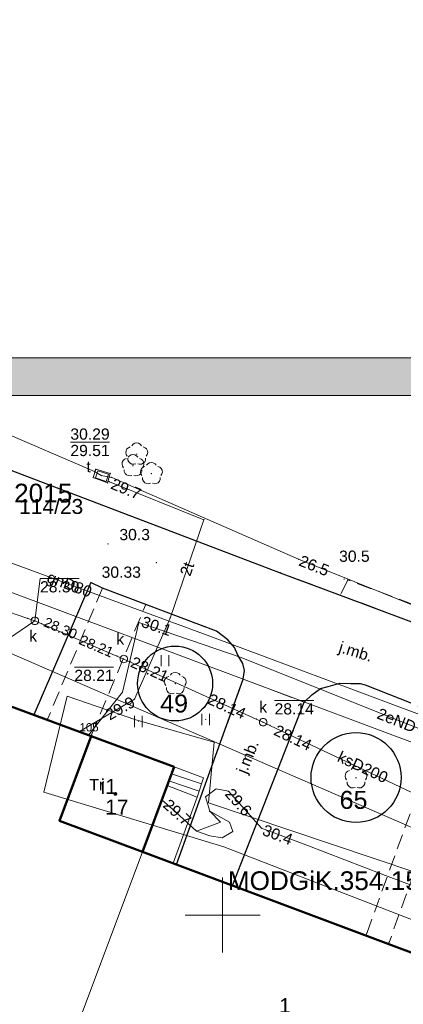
# Model space of a CAD drawing. Extents: x 5468194 to 5468404, y 5919486 to 5919674.
# Tile 9 of 12: x 5468336 to 5468362, y 5919594 to 5919660. Entities that reach past the tile are written whole.
import ezdxf
from ezdxf.enums import TextEntityAlignment as Align

# ---------------------------------------------------------------- set-up
doc = ezdxf.new("R2010")
doc.units = 0
doc.header["$PDSIZE"] = 0.75
doc.linetypes.add('PRZER2-1', pattern=[3, 2, -1])
doc.linetypes.add('PRZER3-1', pattern=[4, 3, -1])
doc.layers.get('0').update_dxf_attribs({"color": 253, "linetype": 'CONTINUOUS', "lineweight": 13})
for name, color, linetype, lineweight in [('GESBLO', 253, 'CONTINUOUS', 18), ('GESBLO_O', 253, 'CONTINUOUS', 18), ('GESBZO', 253, 'CONTINUOUS', 50), ('GESBZO_O', 253, 'CONTINUOUS', 50), ('GESDZI', 30, 'CONTINUOUS', 18), ('GESDZI_O', 30, 'CONTINUOUS', 18), ('GESSCH', 253, 'CONTINUOUS', 18), ('GOSRBG', 253, 'CONTINUOUS', 18), ('GOSRBG_O', 253, 'CONTINUOUS', 18), ('GSLKRW', 253, 'CONTINUOUS', 25), ('GSPPRB', 253, 'CONTINUOUS', 20), ('GSPPRB_O', 253, 'CONTINUOUS', 20), ('GSPRDL', 253, 'CONTINUOUS', 18), ('GSPWPN', 253, 'CONTINUOUS', 13), ('GSPWPN_O', 253, 'CONTINUOUS', 13), ('GSPWPS', 253, 'CONTINUOUS', 13), ('GSPWPS_O', 253, 'CONTINUOUS', 13), ('GSSKOA', 253, 'PRZER3-1', 18), ('GSSKOA_O', 253, 'PRZER3-1', 18), ('GSSKOD', 253, 'PRZER2-1', 18), ('GSSUTR', 253, 'PRZER2-1', 18), ('GULEPR', 253, 'CONTINUOUS', 18), ('GULEPR_O', 253, 'CONTINUOUS', 18), ('GULGPR', 253, 'CONTINUOUS', 18), ('GULGPR_O', 253, 'CONTINUOUS', 18), ('GULKPR', 253, 'CONTINUOUS', 18), ('GULKPR_O', 253, 'CONTINUOUS', 18), ('GULTPR', 253, 'CONTINUOUS', 18), ('GULTPR_O', 253, 'CONTINUOUS', 18), ('GUPETS', 253, 'CONTINUOUS', 18), ('GUPETS_O', 253, 'CONTINUOUS', 18), ('GUPIWZ', 253, 'CONTINUOUS', 18), ('GUPIWZ_O', 253, 'CONTINUOUS', 18), ('GUPKSD', 253, 'CONTINUOUS', 18), ('GUPPRZ', 253, 'CONTINUOUS', 18), ('GUPPRZ_O', 253, 'CONTINUOUS', 18), ('GUSIKP', 253, 'CONTINUOUS', 18), ('ZZ_korona', 94, 'CONTINUOUS', 30), ('ZZ_ramka', 250, 'CONTINUOUS', 13), ('ZZ_waloryzacja B', 5, 'CONTINUOUS', 30)]:
    doc.layers.add(name, color=color, linetype=linetype, lineweight=lineweight)
doc.layers.add('ZZ_waloryzacja A', color=7, linetype='CONTINUOUS', lineweight=30, true_color=0xd66b00)
doc.styles.add('GEO-INFO', font='arial.ttf')

# ---------------------------------------------------------------- blocks, each defined once
blk = doc.blocks.new('POINT')
at = {"color": 0}
blk.add_point((0, 0), dxfattribs=at)
blk = doc.blocks.new('KOLO')
blk.add_hatch(color=0).paths.add_polyline_path([(-0.5, 0), (-0.482963, -0.12941), (-0.433013, -0.25), (-0.353553, -0.353553), (-0.25, -0.433013), (-0.12941, -0.482963), (0, -0.5), (0.12941, -0.482963), (0.25, -0.433013), (0.353553, -0.353553), (0.433013, -0.25), (0.482963, -0.12941), (0.5, 0), (0.482963, 0.12941), (0.433013, 0.25), (0.353553, 0.353553), (0.25, 0.433013), (0.12941, 0.482963), (0, 0.5), (-0.12941, 0.482963), (-0.25, 0.433013), (-0.353553, 0.353553), (-0.433013, 0.25), (-0.482963, 0.12941)])
blk = doc.blocks.new('PROSTOKAT1_5-1_PELNY')
at = {"color": 0}
blk.add_lwpolyline([(0.75, -0.5), (-0.75, -0.5), (-0.75, 0.5), (0.75, 0.5)], close=True, dxfattribs=at)
blk = doc.blocks.new('SPTRW')
at = {"color": 0}
for points in [[(-0.51332, 0.7233), (-0.51332, -0.7767)], [(0.48668, -0.7767), (0.48668, 0.7233)]]:
    blk.add_lwpolyline(points, dxfattribs=at)
blk = doc.blocks.new('SPDLP')
blk.add_hatch(color=0).paths.add_polyline_path([(0, -0.09), (0.027812, -0.085595), (0.052901, -0.072812), (0.072812, -0.052901), (0.085595, -0.027812), (0.09, 0), (0.085595, 0.027812), (0.072812, 0.052901), (0.052901, 0.072812), (0.027812, 0.085595), (0, 0.09), (-0.027812, 0.085595), (-0.052901, 0.072812), (-0.072812, 0.052901), (-0.085595, 0.027812), (-0.09, 0), (-0.085595, -0.027812), (-0.072812, -0.052901), (-0.052901, -0.072812), (-0.027812, -0.085595)])
at = {"color": 0}
for points in [[(-0.648554, 1.126667), (-0.481106, 1.325358), (-0.255912, 1.454989), (0, 1.5), (0.255912, 1.454989), (0.481106, 1.325358), (0.648554, 1.126667)], [(-1.271938, -0.268652), (-1.40916, -0.048001), (-1.462858, 0.20623), (-1.426585, 0.463525), (-1.304695, 0.693003), (-1.11182, 0.867117), (-0.871109, 0.964971)], [(0.871109, 0.964971), (1.11182, 0.867117), (1.304695, 0.693003), (1.426585, 0.463525), (1.462858, 0.20623), (1.40916, -0.048001), (1.271938, -0.268652)], [(-0.137547, -1.292703), (-0.389802, -1.355024), (-0.648184, -1.327532), (-0.881678, -1.213525), (-1.062258, -1.026689), (-1.168249, -0.78945), (-1.186929, -0.530282)], [(1.186929, -0.530282), (1.168249, -0.78945), (1.062258, -1.026689), (0.881678, -1.213525), (0.648184, -1.327532), (0.389802, -1.355024), (0.137547, -1.292703)]]:
    blk.add_lwpolyline(points, dxfattribs=at)
blk = doc.blocks.new('OKRAG_PELNY')
at = {"color": 0}
blk.add_lwpolyline([(0, 0.5), (0.12941, 0.482963), (0.25, 0.433013), (0.353553, 0.353553), (0.433013, 0.25), (0.482963, 0.12941), (0.5, 0), (0.482963, -0.12941), (0.433013, -0.25), (0.353553, -0.353553), (0.25, -0.433013), (0.12941, -0.482963), (0, -0.5), (-0.12941, -0.482963), (-0.25, -0.433013), (-0.353553, -0.353553), (-0.433013, -0.25), (-0.482963, -0.12941), (-0.5, 0), (-0.482963, 0.12941), (-0.433013, 0.25), (-0.353553, 0.353553), (-0.25, 0.433013), (-0.12941, 0.482963)], close=True, dxfattribs=at)

msp = doc.modelspace()

# ---------------------------------------------------------------- hatches: boundary and pattern name
at = {"layer": 'ZZ_ramka', "true_color": 0xffffff}
h = msp.add_hatch(color=7, dxfattribs=at)
h.paths.add_polyline_path([(5468401.523, 5919491.204), (5468201.523, 5919491.204), (5468201.523, 5919634.704), (5468401.523, 5919634.704)], flags=16)
h.paths.add_polyline_path([(5468194.023, 5919637.204), (5468404.023, 5919637.204), (5468404.023, 5919488.704), (5468194.023, 5919488.704)])

# ---------------------------------------------------------------- linework, layer by layer
at = {"linetype": 'Continuous', "lineweight": 13, "elevation": 100, "flags": 128}
for points in [[(5468350, 5919597.5), (5468350, 5919602.5)], [(5468347.5, 5919600), (5468352.5, 5919600)]]:
    msp.add_lwpolyline(points, dxfattribs=at)
at = {"layer": 'GESBLO', "linetype": 'Continuous', "lineweight": 18, "elevation": 10.18}
for points in [[(5468324.608, 5919550.595), (5468340.223, 5919592.394), (5468344.651, 5919604.234), (5468339.13, 5919606.287), (5468341.233, 5919611.948), (5468335.033, 5919614.243), (5468328.674, 5919597.162), (5468320.465, 5919575.139), (5468292.6, 5919585.725), (5468302.084, 5919611.222), (5468287.766, 5919616.312), (5468277.091, 5919588.06), (5468273.766, 5919579.265), (5468316.018, 5919563.219), (5468312.976, 5919555.043)], [(5468363.645, 5919583.746), (5468368.102, 5919595.426), (5468344.651, 5919604.234), (5468340.223, 5919592.394)]]:
    msp.add_lwpolyline(points, close=True, dxfattribs=at)
at = {"layer": 'GESBZO', "linetype": 'Continuous', "lineweight": 50, "elevation": 10.18}
for points in [[(5468324.608, 5919550.595), (5468340.223, 5919592.394), (5468363.645, 5919583.746), (5468368.102, 5919595.426), (5468344.651, 5919604.234), (5468339.13, 5919606.287), (5468341.233, 5919611.948), (5468335.033, 5919614.243), (5468328.674, 5919597.162), (5468320.465, 5919575.139), (5468292.6, 5919585.725), (5468302.084, 5919611.222), (5468287.766, 5919616.312), (5468277.091, 5919588.06), (5468273.766, 5919579.265), (5468316.018, 5919563.219), (5468312.976, 5919555.043)], [(5468346.764, 5919609.895), (5468344.651, 5919604.234), (5468339.13, 5919606.287), (5468341.233, 5919611.948)]]:
    msp.add_lwpolyline(points, close=True, dxfattribs=at)
at = {"layer": 'GESDZI', "linetype": 'Continuous', "lineweight": 18, "elevation": 10.22}
for points in [[(5468275.114, 5919656.356), (5468275.54, 5919655.03), (5468276.59, 5919652.23), (5468277.95, 5919649.56), (5468279.68, 5919646.93), (5468281.69, 5919644.67), (5468283.94, 5919642.67), (5468286.47, 5919640.95), (5468289.38, 5919639.2), (5468295.57, 5919636.55), (5468302.78, 5919633.88), (5468315.05, 5919629.35), (5468371.88, 5919608.07), (5468381.59, 5919595.7), (5468386.34, 5919605.41), (5468396.01, 5919601.52), (5468401.165, 5919609.409)], [(5468342.3, 5919490.53), (5468380.89, 5919593.82), (5468381.59, 5919595.7), (5468371.88, 5919608.07), (5468315.05, 5919629.35), (5468302.78, 5919633.88), (5468295.57, 5919636.55), (5468289.38, 5919639.2), (5468286.47, 5919640.95), (5468283.94, 5919642.67), (5468281.69, 5919644.67), (5468279.68, 5919646.93), (5468277.95, 5919649.56), (5468276.59, 5919652.23), (5468275.54, 5919655.03), (5468275.114, 5919656.356)]]:
    msp.add_lwpolyline(points, dxfattribs=at)
at = {"layer": 'GESSCH', "linetype": 'Continuous', "lineweight": 18, "elevation": 10.18}
for points in [[(5468346.764, 5919609.895), (5468348.734, 5919609.164), (5468348.309, 5919607.882), (5468346.302, 5919608.656)], [(5468346.302, 5919608.656), (5468348.309, 5919607.882), (5468346.708, 5919603.461), (5468344.651, 5919604.234)]]:
    msp.add_lwpolyline(points, close=True, dxfattribs=at)
at = {"layer": 'GESSCH', "linetype": 'Continuous', "lineweight": 18, "elevation": 10.18, "flags": 128}
for points in [[(5468348.6, 5919608.76), (5468346.589, 5919609.426)], [(5468348.443, 5919608.285), (5468346.414, 5919608.957)]]:
    msp.add_lwpolyline(points, dxfattribs=at)
at = {"layer": 'GOSRBG', "linetype": 'Continuous', "lineweight": 18, "elevation": 10.04}
for points in [[(5468265.344, 5919659.794), (5468259.784, 5919650.547), (5468390.529, 5919593.714), (5468400.349, 5919607.998), (5468401.028, 5919609.037)], [(5468344.206, 5919613.044), (5468339.634, 5919614.611), (5468338.067, 5919608.211), (5468350.084, 5919604.554), (5468370.983, 5919596.455), (5468367.979, 5919580.258), (5468364.975, 5919561.449), (5468375.682, 5919554.637), (5468380.283, 5919552.873)], [(5468381.743, 5919556.827), (5468378.31, 5919558.131), (5468368.906, 5919564.662), (5468373.869, 5919599.146), (5468349.052, 5919607.505), (5468349.443, 5919611.554), (5468344.206, 5919613.044)]]:
    msp.add_lwpolyline(points, dxfattribs=at)
at = {"layer": 'GSLKRW', "linetype": 'Continuous', "lineweight": 25, "elevation": 10.18}
for points in [[(5468330.71, 5919631.68), (5468353.84, 5919622.86)], [(5468351.382, 5919615.744), (5468351.471, 5919616.339), (5468351.358, 5919616.799), (5468351.009, 5919617.364), (5468350.785, 5919617.88), (5468350.358, 5919618.385), (5468349.582, 5919618.957), (5468344.87, 5919620.74), (5468341.98, 5919621.83), (5468341.209, 5919622.202), (5468337.396, 5919613.369)], [(5468346.922, 5919603.381), (5468351.382, 5919615.744)], [(5468355.449, 5919614.221), (5468355.952, 5919614.703), (5468356.527, 5919615.129), (5468357.05, 5919615.269), (5468357.81, 5919615.479), (5468358.551, 5919615.462), (5468359.17, 5919615.462), (5468359.51, 5919615.366), (5468364.86, 5919613.27)], [(5468350.657, 5919601.979), (5468355.449, 5919614.221)]]:
    msp.add_lwpolyline(points, dxfattribs=at)
msp.add_lwpolyline([(5468353.84, 5919622.86), (5468357.85, 5919621.37), (5468373.78, 5919615.39, -0.061384), (5468375.81, 5919614.36, -0.063108), (5468378.16, 5919612.42, -0.057977), (5468380.58, 5919609.19), (5468382.05, 5919606.55), (5468383.2, 5919604.88), (5468384.53, 5919603.31), (5468384.927, 5919602.967), (5468387.19, 5919601.01), (5468389.12, 5919599.81)], format="xyb", dxfattribs=at)
at = {"layer": 'GSPPRB', "linetype": 'Continuous', "lineweight": 20}
for p in [(5468341.45, 5919629.63, 10.28), (5468341.54, 5919629.77, 10.28), (5468342.5, 5919629.49, 10.28), (5468341.37, 5919629.22, 10.28), (5468342.33, 5919628.86, 10.28), (5468342.45, 5919628.94, 10.28), (5468342.6, 5919629.23, 10.28), (5468348.75, 5919626.4, 10.28), (5468353.84, 5919622.86, 10.28), (5468358.35, 5919622.38, 10.28), (5468341.98, 5919621.83, 10.28), (5468357.85, 5919621.37, 10.28), (5468344.87, 5919620.74, 10.28), (5468346.5, 5919619.83, 10.28), (5468344.13, 5919614.43, 10.28), (5468338.34, 5919613.12, 10.28), (5468342.131, 5919613.379, 10.28), (5468340.45, 5919612.27, 10.28), (5468341.06, 5919612.012, 10.28), (5468341.26, 5919612.03, 10.28), (5468345.941, 5919607.69, 10.28), (5468349.142, 5919606.935, 10.28), (5468359.61, 5919598.78, 10.28), (5468361.11, 5919598.18, 10.28)]:
    msp.add_point(p, dxfattribs=at)
at = {"layer": 'GSSKOA', "linetype": 'PRZER3-1', "lineweight": 18, "ltscale": 0.5, "elevation": 10.18}
for points in [[(5468373.78, 5919615.39), (5468357.85, 5919621.37), (5468353.84, 5919622.86), (5468330.71, 5919631.68)], [(5468335.033, 5919614.243), (5468337.396, 5919613.369), (5468341.209, 5919622.202), (5468341.98, 5919621.83), (5468344.87, 5919620.74), (5468349.582, 5919618.957), (5468350.358, 5919618.385), (5468350.785, 5919617.88), (5468351.009, 5919617.364), (5468351.358, 5919616.799), (5468351.471, 5919616.339), (5468351.382, 5919615.744), (5468355.449, 5919614.221), (5468355.952, 5919614.703), (5468356.527, 5919615.129), (5468357.05, 5919615.269), (5468357.81, 5919615.479), (5468358.551, 5919615.462), (5468359.17, 5919615.462), (5468359.51, 5919615.366), (5468364.86, 5919613.27)], [(5468346.922, 5919603.381), (5468351.382, 5919615.744), (5468355.449, 5919614.221)], [(5468355.449, 5919614.221), (5468350.657, 5919601.979)]]:
    msp.add_lwpolyline(points, dxfattribs=at)
at = {"layer": 'GSSKOD', "linetype": 'PRZER2-1', "lineweight": 18, "ltscale": 0.5, "elevation": 10.18}
for points in [[(5468387.605, 5919616.776), (5468388.15, 5919613.7), (5468388.44, 5919611.54), (5468388.66, 5919609.61), (5468389, 5919605.04, -0.185066), (5468387.53, 5919603.02), (5468386.59, 5919603), (5468385.22, 5919604.26), (5468384.48, 5919604.99), (5468383.93, 5919605.78), (5468382.81, 5919607.44), (5468381.61, 5919609.64), (5468380.45, 5919611.41), (5468378.95, 5919613.28), (5468377.49, 5919614.52), (5468376.49, 5919615.27, 0.059951), (5468373.95, 5919616.53), (5468358.35, 5919622.38), (5468357.85, 5919621.37)], [(5468357.85, 5919621.37), (5468373.78, 5919615.39, -0.061384), (5468375.81, 5919614.36, -0.063108), (5468378.16, 5919612.42, -0.057977), (5468380.58, 5919609.19), (5468382.05, 5919606.55, 0.049931), (5468384.53, 5919603.31), (5468387.19, 5919601.01), (5468389.12, 5919599.81), (5468394.08, 5919607.08, -0.387526), (5468392.04, 5919606.87, -0.077498), (5468391.35, 5919607.6, -0.084562), (5468390.49, 5919610.14), (5468389.731, 5919616.028)]]:
    msp.add_lwpolyline(points, format="xyb", dxfattribs=at)
for points in [[(5468341.26, 5919612.03), (5468344.87, 5919620.74), (5468341.98, 5919621.83), (5468338.34, 5919613.12), (5468338.303, 5919613.032)], [(5468341.233, 5919611.948), (5468341.26, 5919612.03)]]:
    msp.add_lwpolyline(points, dxfattribs=at)
msp.add_lwpolyline([(5468361.07, 5919598.068), (5468359.558, 5919598.636), (5468359.61, 5919598.78), (5468364.86, 5919613.27), (5468366.3, 5919612.73), (5468361.11, 5919598.18)], close=True, dxfattribs=at)
at = {"layer": 'GSSUTR', "linetype": 'PRZER2-1', "lineweight": 18, "ltscale": 0.5, "elevation": 10.1}
for points in [[(5468346.167, 5919617.012), (5468346.157, 5919616.992), (5468346.177, 5919616.992)], [(5468344.388, 5919612.949), (5468344.378, 5919612.929), (5468344.398, 5919612.929)], [(5468348.871, 5919613.087), (5468348.861, 5919613.067), (5468348.881, 5919613.067)]]:
    msp.add_lwpolyline(points, close=True, dxfattribs=at)
at = {"layer": 'GULEPR', "linetype": 'Continuous', "lineweight": 18, "elevation": 10.14}
for points in [[(5468342.131, 5919613.379), (5468343.315, 5919614.893), (5468344.421, 5919619.535), (5468351.239, 5919617.193), (5468357.055, 5919614.872), (5468372.167, 5919608.837)], [(5468342.131, 5919613.379), (5468341.06, 5919612.012)], [(5468349.142, 5919606.935), (5468348.852, 5919607.894), (5468349.579, 5919608.441), (5468350.386, 5919608.272), (5468352.599, 5919605.794), (5468355.624, 5919604.673), (5468360.688, 5919602.705), (5468376.875, 5919596.643), (5468373.732, 5919592.033), (5468370.197, 5919586.927), (5468376.818, 5919581.897), (5468372.98, 5919576.006), (5468371.781, 5919572.404), (5468368.422, 5919561.865), (5468373.414, 5919559.16), (5468378.463, 5919556.455), (5468381.19, 5919555.329)], [(5468345.941, 5919607.69), (5468346.825, 5919606.913), (5468348.269, 5919605.613)], [(5468349.142, 5919606.935), (5468349.855, 5919606.213), (5468348.269, 5919605.613)], [(5468348.269, 5919605.613), (5468349.154, 5919605.287), (5468349.979, 5919605.163), (5468350.68, 5919605.592), (5468350.465, 5919606.201), (5468349.142, 5919606.935)]]:
    msp.add_lwpolyline(points, dxfattribs=at)
at = {"layer": 'GULGPR', "linetype": 'Continuous', "lineweight": 18, "elevation": 10.14}
msp.add_lwpolyline([(5468311.93, 5919632.65), (5468317.947, 5919630.162), (5468330.422, 5919625.536), (5468349.151, 5919618.632), (5468362.952, 5919613.471), (5468375.881, 5919608.701), (5468388.184, 5919602.932), (5468397.234, 5919598.765)], dxfattribs=at)
at = {"layer": 'GULKPR', "linetype": 'Continuous', "lineweight": 18, "elevation": 10.14}
for points in [[(5468317.815, 5919626.434), (5468318.287, 5919626.271), (5468337.002, 5919619.816), (5468337.475, 5919619.652)], [(5468335.23, 5919618.12), (5468337.475, 5919619.652)], [(5468337.475, 5919619.652), (5468337.934, 5919619.455), (5468342.951, 5919617.298), (5468343.41, 5919617.1)], [(5468343.41, 5919617.1), (5468343.865, 5919616.893), (5468352.245, 5919613.087), (5468352.7, 5919612.88)], [(5468352.7, 5919612.88), (5468353.152, 5919612.666), (5468366.584, 5919606.324), (5468367.036, 5919606.11)]]:
    msp.add_lwpolyline(points, dxfattribs=at)
at = {"layer": 'GULTPR', "linetype": 'Continuous', "lineweight": 18, "elevation": 10.14}
for points in [[(5468311.754, 5919643.464), (5468327.95, 5919635.44), (5468341.45, 5919629.63), (5468341.906, 5919629.348)], [(5468342.368, 5919629.001), (5468342.45, 5919628.94), (5468348.75, 5919626.4), (5468346.5, 5919619.83), (5468344.13, 5919614.43), (5468340.45, 5919612.27)], [(5468341.906, 5919629.348), (5468342.6, 5919629.23), (5468355.07, 5919623.76), (5468377.49, 5919614.74), (5468393.99, 5919600.88), (5468397.532, 5919599.573)]]:
    msp.add_lwpolyline(points, dxfattribs=at)
at = {"layer": 'GUPPRZ_O', "linetype": 'Continuous', "lineweight": 9, "elevation": 10.8, "flags": 128}
for points in [[(5468339.844, 5919631.574), (5468342.464, 5919631.574)], [(5468340.441, 5919622.475), (5468337.82, 5919622.475), (5468337.475, 5919619.652)], [(5468337.82, 5919622.475), (5468340.441, 5919622.475)], [(5468340.111, 5919616.559), (5468342.732, 5919616.559)], [(5468353.466, 5919614.324), (5468356.087, 5919614.324)]]:
    msp.add_lwpolyline(points, dxfattribs=at)
at = {"layer": 'GUSIKP', "linetype": 'Continuous', "lineweight": 18, "elevation": 10.14}
msp.add_lwpolyline([(5468341.37, 5919629.22), (5468342.33, 5919628.86), (5468342.5, 5919629.49), (5468341.54, 5919629.77)], close=True, dxfattribs=at)
at = {"layer": 'ZZ_korona'}
for centre, radius in [((5468346.831, 5919615.464), 2.5), ((5468358.902, 5919609.186), 3)]:
    msp.add_circle(centre, radius, dxfattribs=at)
at = {"layer": 'ZZ_ramka', "elevation": 10.06}
for points in [[(5468194.023, 5919637.204), (5468404.023, 5919637.204), (5468404.023, 5919488.704), (5468194.023, 5919488.704)], [(5468401.523, 5919491.204), (5468201.523, 5919491.204), (5468201.523, 5919634.704), (5468401.523, 5919634.704)]]:
    msp.add_lwpolyline(points, close=True, dxfattribs=at)

# ---------------------------------------------------------------- block references
at = {"layer": 'GSPRDL', "lineweight": 18, "xscale": 0.5, "yscale": 0.5}
for p in [(5468344.27, 5919630.78, 10.12), (5468344.02, 5919630.01, 10.12), (5468345.25, 5919629.48, 10.12), (5468346.84, 5919615.46, 10.12), (5468358.9, 5919609.17, 10.12)]:
    msp.add_blockref('SPDLP', p, dxfattribs=at)
at = {"layer": 'GSPWPN', "lineweight": 13, "xscale": 0.09, "yscale": 0.09}
for p in [(5468342.364, 5919624.786, 10.08), (5468358.108, 5919622.434, 10.08)]:
    msp.add_blockref('KOLO', p, dxfattribs=at)
at = {"layer": 'GSPWPS', "lineweight": 13, "xscale": 0.09, "yscale": 0.09}
for p in [(5468341.54, 5919629.77, 10.08), (5468342.5, 5919629.49, 10.08), (5468341.37, 5919629.22, 10.08), (5468342.33, 5919628.86, 10.08), (5468345.584, 5919623.539, 10.08)]:
    msp.add_blockref('KOLO', p, dxfattribs=at)
at = {"layer": 'GSSUTR', "lineweight": 18, "xscale": 0.5, "yscale": 0.5}
for p in [(5468346.167, 5919617.002, 10.1), (5468344.388, 5919612.939, 10.1), (5468348.871, 5919613.077, 10.1)]:
    msp.add_blockref('SPTRW', p, dxfattribs=at)
at = {"layer": 'GUPETS', "lineweight": 18, "xscale": 0.25, "yscale": 0.25}
msp.add_blockref('KOLO', (5468342.852, 5919608.09, 10.16), dxfattribs=at)
at = {"layer": 'GUPIWZ', "lineweight": 18, "xscale": 0.5, "yscale": 0.5, "rotation": 341.7275893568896}
msp.add_blockref('PROSTOKAT1_5-1_PELNY', (5468341.95, 5919629.32, 10.18), dxfattribs=at)
at = {"layer": 'GUPIWZ', "lineweight": 18, "xscale": 0.5, "yscale": 0.5}
for p in [(5468337.475, 5919619.652, 10.18), (5468343.41, 5919617.1, 10.18), (5468352.7, 5919612.88, 10.18)]:
    msp.add_blockref('OKRAG_PELNY', p, dxfattribs=at)
at = {"layer": 'GUPKSD', "lineweight": 18, "xscale": 0.5, "yscale": 0.5}
for p in [(5468337.475, 5919619.652, 10.16), (5468343.41, 5919617.1, 10.16), (5468352.7, 5919612.88, 10.16)]:
    msp.add_blockref('POINT', p, dxfattribs=at)
at = {"layer": 'GUPPRZ', "lineweight": 18}
for p in [(5468341.45, 5919629.63, 10.16), (5468341.906, 5919629.348, 10.16), (5468342.45, 5919628.94, 10.16), (5468342.6, 5919629.23, 10.16), (5468355.07, 5919623.76, 10.16), (5468337.002, 5919619.816, 10.16), (5468337.475, 5919619.652, 10.16), (5468344.421, 5919619.535, 10.16), (5468337.934, 5919619.455, 10.16), (5468342.951, 5919617.298, 10.16), (5468343.41, 5919617.1, 10.16), (5468343.865, 5919616.893, 10.16), (5468344.13, 5919614.43, 10.16), (5468352.245, 5919613.087, 10.16), (5468352.7, 5919612.88, 10.16), (5468353.152, 5919612.666, 10.16), (5468350.386, 5919608.272, 10.16), (5468352.599, 5919605.794, 10.16), (5468348.269, 5919605.613, 10.16)]:
    msp.add_blockref('POINT', p, dxfattribs=at)

# ---------------------------------------------------------------- texts
at = {"layer": 'GESBLO_O', "linetype": 'Continuous', "lineweight": 0, "style": 'GEO-INFO'}
msp.add_text('1', height=1, dxfattribs=at).set_placement((5468354.163, 5919593.955, 10.8), align=Align.MIDDLE)
at = {"layer": 'GESBZO_O', "linetype": 'Continuous', "lineweight": 0, "style": 'GEO-INFO'}
msp.add_text('i1', height=1, dxfattribs=at).set_placement((5468342.947, 5919608.09, 10.8), align=Align.RIGHT)
msp.add_text('17', height=1, dxfattribs=at).set_placement((5468342.947, 5919607.715, 10.8), align=Align.TOP_CENTER)
at = {"layer": 'GESDZI_O', "linetype": 'Continuous', "lineweight": 0, "style": 'GEO-INFO'}
msp.add_text('114/23', height=1, dxfattribs=at).set_placement((5468338.564, 5919627.288, 10.8), align=Align.MIDDLE_CENTER)
at = {"layer": 'GOSRBG_O', "linetype": 'Continuous', "lineweight": 0, "style": 'GEO-INFO'}
for s, p in [('MODGiK.354.118.2015', (5468330.899, 5919628.181, 10.8)), ('MODGiK.354.1533.2015', (5468359.905, 5919602.299, 10.8))]:
    msp.add_text(s, height=1.25, dxfattribs=at).set_placement(p, align=Align.MIDDLE_CENTER)
at = {"layer": 'GSPPRB_O', "linetype": 'Continuous', "lineweight": 0, "style": 'GEO-INFO'}
msp.add_text('105', height=0.55, dxfattribs=at).set_placement((5468340.45, 5919612.27, 10.8))
at = {"layer": 'GSPWPN_O', "linetype": 'Continuous', "lineweight": 0, "style": 'GEO-INFO'}
for s, p in [('30.3', (5468343.114, 5919625.036, 10.8)), ('30.5', (5468357.77, 5919623.591, 10.8))]:
    msp.add_text(s, height=0.75, dxfattribs=at).set_placement(p)
at = {"layer": 'GSPWPS_O', "linetype": 'Continuous', "lineweight": 0, "style": 'GEO-INFO'}
msp.add_text('30.33', height=0.75, dxfattribs=at).set_placement((5468341.93, 5919622.524, 10.8))
at = {"layer": 'GSSKOA_O', "linetype": 'Continuous', "lineweight": 0, "style": 'GEO-INFO'}
for rotation, p in [(342.83091, (5468358.86, 5919617.509, 10.8)), (67.99654, (5468351.748, 5919610.537, 10.8))]:
    msp.add_text('j.mb.', height=0.75, rotation=rotation, dxfattribs=at).set_placement(p, align=Align.MIDDLE)
at = {"layer": 'GULEPR_O', "linetype": 'Continuous', "lineweight": 0, "style": 'GEO-INFO'}
msp.add_text('2eND', height=0.75, rotation=338.23082, dxfattribs=at).set_placement((5468361.61, 5919613.011, 10.8), align=Align.MIDDLE)
at = {"layer": 'GULGPR_O', "linetype": 'Continuous', "lineweight": 0, "style": 'GEO-INFO'}
msp.add_text('gnD80', height=0.75, rotation=339.76309, dxfattribs=at).set_placement((5468339.787, 5919622.084, 10.8), align=Align.MIDDLE_CENTER)
at = {"layer": 'GULKPR_O', "linetype": 'Continuous', "lineweight": 0, "style": 'GEO-INFO'}
msp.add_text('ksD200', height=0.75, rotation=334.72102, dxfattribs=at).set_placement((5468359.36, 5919609.897, 10.8), align=Align.MIDDLE)
at = {"layer": 'GULTPR_O', "linetype": 'Continuous', "lineweight": 0, "style": 'GEO-INFO'}
msp.add_text('2t', height=0.75, rotation=71.09542, dxfattribs=at).set_placement((5468347.625, 5919623.115, 10.8), align=Align.MIDDLE_CENTER)
at = {"layer": 'GUPETS_O', "linetype": 'Continuous', "lineweight": 0, "style": 'GEO-INFO'}
msp.add_text('Tr', height=0.75, dxfattribs=at).set_placement((5468342.102, 5919608.34, 10.8), align=Align.RIGHT)
at = {"layer": 'GUPIWZ_O', "linetype": 'Continuous', "lineweight": 0, "style": 'GEO-INFO'}
for s, p in [('t', (5468341.2, 5919629.57, 10.8)), ('k', (5468337.621, 5919618.266, 10.8)), ('k', (5468343.434, 5919618.062, 10.8)), ('k', (5468352.965, 5919613.524, 10.8))]:
    msp.add_text(s, height=0.75, dxfattribs=at).set_placement(p, align=Align.RIGHT)
at = {"layer": 'GUPPRZ_O', "linetype": 'Continuous', "lineweight": 0, "style": 'GEO-INFO'}
for s, p in [('30.29', (5468339.844, 5919631.747)), ('29.51', (5468339.844, 5919630.652))]:
    msp.add_text(s, height=0.75, dxfattribs=at).set_placement(p)
for s, height, rotation, p in [('29.7', 0.75, 337.78633, (5468342.616, 5919628.847, 10.8)), ('26.5', 0.75, 338.39369, (5468355.159, 5919623.714, 10.8)), ('28.30', 0.6607, 336.72873, (5468338.127, 5919619.62, 10.8)), ('30.1', 0.75, 341.03914, (5468344.631, 5919619.635, 10.8)), ('28.21', 0.675, 336.72873, (5468340.507, 5919618.429, 10.8)), ('28.21', 0.75, 335.56999, (5468343.94, 5919616.955, 10.8)), ('28.14', 0.75, 335.56999, (5468349.094, 5919614.485, 10.8)), ('28.14', 0.75, 334.72102, (5468353.504, 5919612.409, 10.8)), ('29.6', 0.75, 311.76633, (5468350.381, 5919608.303, 10.8)), ('29.7', 0.75, 317.99435, (5468346.217, 5919607.543, 10.8)), ('30.4', 0.75, 339.47152, (5468352.715, 5919605.724, 10.8))]:
    msp.add_text(s, height=height, rotation=rotation, dxfattribs=at).set_placement(p, align=Align.MIDDLE_LEFT)
for s, p in [('28.30', (5468337.82, 5919621.923)), ('28.21', (5468340.111, 5919616.006)), ('28.14', (5468353.466, 5919613.771))]:
    msp.add_text(s, height=0.75, dxfattribs=at).set_placement(p, align=Align.MIDDLE_LEFT)
msp.add_text('29.9', height=0.75, rotation=29.53362, dxfattribs=at).set_placement((5468344.058, 5919614.315, 10.8), align=Align.MIDDLE_RIGHT)
at = {"layer": 'ZZ_waloryzacja A', "insert": (5468357.802, 5919608.295), "char_height": 1.2, "attachment_point": 1}
msp.add_mtext('{\\fArial|b0|i0|c238|p34;65}', dxfattribs=at)
at = {"layer": 'ZZ_waloryzacja B', "insert": (5468345.831, 5919614.731), "char_height": 1.2, "attachment_point": 1}
msp.add_mtext('{\\fArial|b0|i0|c238|p34;49}', dxfattribs=at)

doc.saveas('drawing.dxf')
